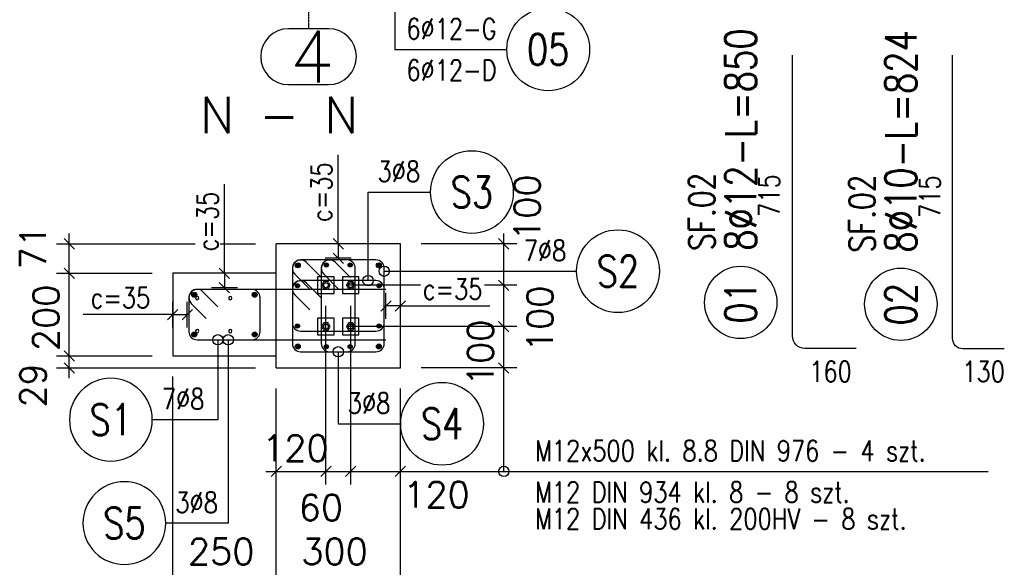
# Model space of a CAD drawing. Header units: millimetres. Extents: x -62590 to 46238, y 147773 to 522018.
# Tile 31 of 92: x 3031 to 5410, y 246850 to 248173. Entities that reach past the tile are written whole.
import ezdxf
from ezdxf.enums import TextEntityAlignment as Align

# ---------------------------------------------------------------- set-up
doc = ezdxf.new("R2010")
doc.units = ezdxf.units.MM
for name, pattern in [('ACAD_ISO02W100', [15, 12, -3]), ('ACAD_ISO04W100', [30, 24, -3, 0, -3]), ('CENTER2', [28.575, 19.05, -3.175, 3.175, -3.175])]:
    doc.linetypes.add(name, pattern=pattern)
for name, color, linetype in [('AS_DIM_ON', 7, 'Continuous'), ('e-cad_cienkie', 1, 'Continuous'), ('e-cad_kontur', 2, 'Continuous'), ('e-cad_opisy', 7, 'Continuous'), ('e-cad_osie', 9, 'CENTER2'), ('e-cad_prety_przekroj', 4, 'Continuous'), ('e-cad_prety_widok', 3, 'Continuous'), ('e-cad_strzemiona', 3, 'Continuous'), ('e-cad_wymiary', 1, 'Continuous')]:
    doc.layers.add(name, color=color, linetype=linetype)
doc.layers.add('e-cad_rzutnie', color=61, linetype='Continuous', plot=False)
doc.styles.add('e-cad_1', font='simplex.shx', dxfattribs={"width": 0.8})
doc.styles.add('Simplex.shx', font='simplex.shx', dxfattribs={"height": 2})
doc.dimstyles.new('e-cad_1_25_[mm]', dxfattribs={"dimscale": 25, "dimtxt": 2, "dimasz": 1, "dimexe": 1.25, "dimexo": 0.625, "dimtad": 1, "dimdec": 0, "dimrnd": 1, "dimzin": 1, "dimtxsty": 'e-cad_1', "dimblk": 'OBLIQUE', "dimcen": 2.5, "dimclrd": 8, "dimclre": 8, "dimclrt": 1, "dimadec": 0, "dimazin": 0, "dimtfac": 1, "dimtix": 1, "dimtmove": 1, "dimatfit": 3, "dimfxl": 1.25, "dimfxlon": 1, "dimtfill": 1, "dimarcsym": 0})

# ---------------------------------------------------------------- blocks, each defined once
blk = doc.blocks.new('e-cad_ZelbetOpis_7')
blk.add_circle((5, 5), 3.5)
at = {"layer": 'e-cad_opisy', "style": 'e-cad_1', "width": 0.8, "flags": 1}
for tag, p in [('SREDNICA', (25, 8)), ('DLUGOSC', (25, 7.5)), ('KOD', (30, 8)), ('HAK_1', (30, 7.5)), ('SZT', (25, 7)), ('GATUNEK_STALI', (25, 6.5)), ('A', (30, 6.5)), ('HAK_2', (30, 7)), ('OPIS_2', (25, 5.5)), ('KLASA_STALI', (25, 6)), ('C', (30, 5.5)), ('B', (30, 6)), ('D', (30, 5)), ('E', (30, 4.5)), ('F', (30, 4)), ('R', (30, 3.5)), ('HAK_1_DLUGOSC', (30, 3)), ('HAK_2_DLUGOSC', (30, 2.5)), ('KIERUNEK', (30, 2))]:
    blk.add_attdef(tag, p, '', height=0.3, dxfattribs=at)
at = {"layer": 'e-cad_opisy', "style": 'e-cad_1', "width": 0.8}
blk.add_attdef('NR', text='', height=3, dxfattribs=at).set_placement((5, 3.5), align=Align.CENTER)
for tag, p in [('OPIS_1', (10, 3.5)), ('UWAGI', (10, -6))]:
    blk.add_attdef(tag, p, '', height=3, dxfattribs=at)
at = {"layer": 'e-cad_rzutnie', "style": 'e-cad_1', "width": 0.8}
blk.add_attdef('POZYCJA', (10, 7.5), '', height=2.5, dxfattribs=at)
blk = doc.blocks.new('e-cad_ZelbetOpisNiezliczalny_1P')
at = {"layer": 'e-cad_cienkie'}
blk.add_circle((4, 0), 4, dxfattribs=at)
at = {"layer": 'e-cad_opisy', "ltscale": 0.04, "style": 'e-cad_1', "width": 0.8}
for tag, p in [('OPIS', (-1, 1)), ('UWAGI', (-1, -3))]:
    blk.add_attdef(tag, text='', height=2, dxfattribs=at).set_placement(p, align=Align.RIGHT)
blk.add_attdef('NR', text='', height=3, dxfattribs=at).set_placement((4, 0), align=Align.MIDDLE_CENTER)
blk = doc.blocks.new('_Oblique')
at = {"color": 0, "linetype": 'ByBlock', "lineweight": -2}
blk.add_line((-0.5, -0.5), (0.5, 0.5), dxfattribs=at)
blk = doc.blocks.new('*D106')
at = {"layer": 'Defpoints', "color": 0, "ltscale": 40}
for p in [(3651.7, 247560.7), (3525.6, 247525.7), (3651.7, 247525.7)]:
    blk.add_point(p, dxfattribs=at)
at = {"layer": 'e-cad_wymiary', "color": 8, "lineweight": -2, "ltscale": 10}
for p, q in [((3525.6, 247560.7), (3525.6, 247775.6)), ((3556.8, 247560.7), (3494.3, 247560.7)), ((3525.6, 247560.7), (3525.6, 247525.7)), ((3556.8, 247525.7), (3494.3, 247525.7))]:
    blk.add_line(p, q, dxfattribs=at)
at = {"layer": 'e-cad_wymiary', "color": 8, "lineweight": -2, "ltscale": 40, "xscale": 25, "yscale": 25, "zscale": 25}
for p, rotation in [((3525.6, 247560.7), 90), ((3525.6, 247525.7), 270)]:
    blk.add_blockref('_Oblique', p, dxfattribs=dict(at, rotation=rotation))
at = {"layer": 'e-cad_wymiary', "color": 1, "ltscale": 40, "insert": (3485, 247685.7), "char_height": 50, "attachment_point": 5, "rotation": 90, "style": 'e-cad_1', "bg_fill": 3, "box_fill_scale": 1.1, "bg_fill_color": 257, "bg_fill_transparency": 0}
blk.add_mtext('c=35', dxfattribs=at)
blk = doc.blocks.new('*D108')
at = {"layer": 'Defpoints', "color": 0, "ltscale": 40}
for p in [(3435.6, 247460.7), (3400.6, 247360.7), (3435.6, 247360.7)]:
    blk.add_point(p, dxfattribs=at)
at = {"layer": 'e-cad_wymiary', "color": 8, "lineweight": -2, "ltscale": 10}
for p, q in [((3400.6, 247429.4), (3400.6, 247491.9)), ((3435.6, 247429.4), (3435.6, 247491.9)), ((3400.6, 247460.7), (3184.3, 247460.7)), ((3400.6, 247460.7), (3435.6, 247460.7))]:
    blk.add_line(p, q, dxfattribs=at)
at = {"layer": 'e-cad_wymiary', "color": 8, "lineweight": -2, "ltscale": 40, "xscale": 25, "yscale": 25, "zscale": 25, "rotation": 180}
blk.add_blockref('_Oblique', (3400.6, 247460.7), dxfattribs=at)
at = {"layer": 'e-cad_wymiary', "color": 8, "lineweight": -2, "ltscale": 40, "xscale": 25, "yscale": 25, "zscale": 25}
blk.add_blockref('_Oblique', (3435.6, 247460.7), dxfattribs=at)
at = {"layer": 'e-cad_wymiary', "color": 1, "ltscale": 40, "insert": (3274.2, 247501.3), "char_height": 50, "attachment_point": 5, "style": 'e-cad_1', "bg_fill": 3, "box_fill_scale": 1.1, "bg_fill_color": 257, "bg_fill_transparency": 0}
blk.add_mtext('c=35', dxfattribs=at)
blk = doc.blocks.new('*D109')
at = {"layer": 'Defpoints', "color": 0, "ltscale": 40}
for p in [(3915.6, 247481.7), (3915.6, 247331.7), (3950.6, 247331.7)]:
    blk.add_point(p, dxfattribs=at)
at = {"layer": 'e-cad_wymiary', "color": 8, "lineweight": -2, "ltscale": 10}
for p, q in [((3915.6, 247450.4), (3915.6, 247512.9)), ((3950.6, 247450.4), (3950.6, 247512.9)), ((3950.6, 247481.7), (3915.6, 247481.7)), ((3950.6, 247481.7), (4166.8, 247481.7))]:
    blk.add_line(p, q, dxfattribs=at)
at = {"layer": 'e-cad_wymiary', "color": 8, "lineweight": -2, "ltscale": 40, "xscale": 25, "yscale": 25, "zscale": 25, "rotation": 180}
blk.add_blockref('_Oblique', (3915.6, 247481.7), dxfattribs=at)
at = {"layer": 'e-cad_wymiary', "color": 8, "lineweight": -2, "ltscale": 40, "xscale": 25, "yscale": 25, "zscale": 25}
blk.add_blockref('_Oblique', (3950.6, 247481.7), dxfattribs=at)
at = {"layer": 'e-cad_wymiary', "color": 1, "ltscale": 40, "insert": (4076.9, 247522.3), "char_height": 50, "attachment_point": 5, "style": 'e-cad_1', "bg_fill": 3, "box_fill_scale": 1.1, "bg_fill_color": 257, "bg_fill_transparency": 0}
blk.add_mtext('c=35', dxfattribs=at)
blk = doc.blocks.new('*D110')
at = {"layer": 'Defpoints', "color": 0, "ltscale": 40}
for p in [(3951.7, 247631.7), (3800.6, 247596.7), (3951.7, 247596.7)]:
    blk.add_point(p, dxfattribs=at)
at = {"layer": 'e-cad_wymiary', "color": 8, "lineweight": -2, "ltscale": 10}
for p, q in [((3800.6, 247631.7), (3800.6, 247846.6)), ((3831.8, 247631.7), (3769.3, 247631.7)), ((3800.6, 247631.7), (3800.6, 247596.7)), ((3831.8, 247596.7), (3769.3, 247596.7))]:
    blk.add_line(p, q, dxfattribs=at)
at = {"layer": 'e-cad_wymiary', "color": 8, "lineweight": -2, "ltscale": 40, "xscale": 25, "yscale": 25, "zscale": 25}
for p, rotation in [((3800.6, 247631.7), 90), ((3800.6, 247596.7), 270)]:
    blk.add_blockref('_Oblique', p, dxfattribs=dict(at, rotation=rotation))
at = {"layer": 'e-cad_wymiary', "color": 1, "ltscale": 40, "insert": (3760, 247756.7), "char_height": 50, "attachment_point": 5, "rotation": 90, "style": 'e-cad_1', "bg_fill": 3, "box_fill_scale": 1.1, "bg_fill_color": 257, "bg_fill_transparency": 0}
blk.add_mtext('c=35', dxfattribs=at)

msp = doc.modelspace()

# ---------------------------------------------------------------- hatches: boundary and pattern name
at = {"layer": 'e-cad_prety_przekroj', "ltscale": 10}
h = msp.add_hatch(color=256, dxfattribs=at)
edge = h.paths.add_edge_path()
edge.add_arc((3702.6, 247579.7), 6, 0, 360)
h = msp.add_hatch(color=256, dxfattribs=at)
edge = h.paths.add_edge_path()
edge.add_arc((3771.9, 247580.4), 5, 0, 360)
h = msp.add_hatch(color=256, dxfattribs=at)
edge = h.paths.add_edge_path()
edge.add_arc((3829.3, 247580.4), 5, 0, 360, ccw=False)
h = msp.add_hatch(color=256, dxfattribs=at)
edge = h.paths.add_edge_path()
edge.add_arc((3898.6, 247579.7), 6, 0, 360)
h = msp.add_hatch(color=256, dxfattribs=at)
edge = h.paths.add_edge_path()
edge.add_arc((3701.9, 247530.4), 5, 0, 360)
h = msp.add_hatch(color=256, dxfattribs=at)
edge = h.paths.add_edge_path()
edge.add_arc((3899.3, 247530.4), 5, 0, 360, ccw=False)
h = msp.add_hatch(color=256, dxfattribs=at)
edge = h.paths.add_edge_path()
edge.add_arc((3452.6, 247508.7), 6, 0, 360)
h = msp.add_hatch(color=256, dxfattribs=at)
edge = h.paths.add_edge_path()
edge.add_arc((3598.6, 247508.7), 6, 0, 360)
h = msp.add_hatch(color=256, dxfattribs=at)
edge = h.paths.add_edge_path()
edge.add_arc((3701.9, 247433), 5, 0, 360, ccw=False)
h = msp.add_hatch(color=256, dxfattribs=at)
edge = h.paths.add_edge_path()
edge.add_arc((3899.3, 247433), 5, 0, 360)
h = msp.add_hatch(color=256, dxfattribs=at)
edge = h.paths.add_edge_path()
edge.add_arc((3452.6, 247412.7), 6, 0, 360)
h = msp.add_hatch(color=256, dxfattribs=at)
edge = h.paths.add_edge_path()
edge.add_arc((3598.6, 247412.7), 6, 0, 360)
h = msp.add_hatch(color=256, dxfattribs=at)
edge = h.paths.add_edge_path()
edge.add_arc((3702.6, 247383.7), 6, 0, 360)
h = msp.add_hatch(color=256, dxfattribs=at)
edge = h.paths.add_edge_path()
edge.add_arc((3771.9, 247383), 5, 0, 360, ccw=False)
h = msp.add_hatch(color=256, dxfattribs=at)
edge = h.paths.add_edge_path()
edge.add_arc((3829.3, 247383), 5, 0, 360)
h = msp.add_hatch(color=256, dxfattribs=at)
edge = h.paths.add_edge_path()
edge.add_arc((3898.6, 247383.7), 6, 0, 360)

# ---------------------------------------------------------------- linework, layer by layer
at = {"color": 252, "linetype": 'Continuous', "ltscale": 0.25}
for centre in [(3770.6, 247531.7), (3830.6, 247531.7), (3770.6, 247431.7), (3830.6, 247431.7)]:
    msp.add_circle(centre, 6, dxfattribs=at)
at = {"linetype": 'Continuous', "ltscale": 0.25}
for centre, start, end in [((3459.7, 247500.7), 225, 213.75), ((3539.7, 247500.7), 225, 213.75), ((3459.7, 247500.7), 213.75, 225), ((3539.7, 247500.7), 213.75, 225), ((3459.7, 247420.7), 225, 213.75), ((3459.7, 247420.7), 213.75, 225), ((3539.7, 247420.7), 225, 213.75), ((3539.7, 247420.7), 213.75, 225)]:
    msp.add_arc(centre, 4, start, end, dxfattribs=at)
at = {"layer": 'AS_DIM_ON', "color": 8}
for p, q in [((3150.6, 247560.7), (3150.6, 247656.7)), ((4200.6, 247531.7), (4200.6, 247656.7)), ((3119.3, 247631.7), (3600.6, 247631.7)), ((4231.8, 247631.7), (4000.6, 247631.7)), ((3119.3, 247560.7), (3350.6, 247560.7)), ((3150.6, 247360.7), (3150.6, 247560.7)), ((4231.8, 247531.7), (3820.6, 247531.7)), ((4200.6, 247431.7), (4200.6, 247531.7)), ((3770.6, 247050.4), (3770.6, 247481.7)), ((3830.6, 247050.4), (3830.6, 247481.7)), ((4231.8, 247431.7), (3820.6, 247431.7)), ((4200.6, 247306.7), (4200.6, 247431.7)), ((3119.3, 247360.7), (3350.6, 247360.7)), ((3150.6, 247306.7), (3150.6, 247360.7)), ((3119.3, 247331.7), (3600.6, 247331.7)), ((4231.8, 247331.7), (4000.6, 247331.7)), ((3400.6, 246800.4), (3400.6, 247310.7)), ((3650.6, 246800.4), (3650.6, 247281.7)), ((3650.6, 247050.4), (3650.6, 247281.7)), ((3950.6, 246800.4), (3950.6, 247281.7)), ((3950.6, 247050.4), (3950.6, 247281.7)), ((3625.6, 247081.7), (3770.6, 247081.7)), ((3770.6, 247081.7), (3830.6, 247081.7)), ((3830.6, 247081.7), (3975.6, 247081.7))]:
    msp.add_line(p, q, dxfattribs=at)
at = {"layer": 'AS_DIM_ON', "color": 8, "linetype": 'ByBlock', "lineweight": -2}
for p, q in [((3163.1, 247619.2), (3138.1, 247644.2)), ((4213.1, 247619.2), (4188.1, 247644.2)), ((3163.1, 247548.2), (3138.1, 247573.2)), ((3138.1, 247573.2), (3163.1, 247548.2)), ((4213.1, 247519.2), (4188.1, 247544.2)), ((4188.1, 247544.2), (4213.1, 247519.2)), ((4213.1, 247419.2), (4188.1, 247444.2)), ((4188.1, 247444.2), (4213.1, 247419.2)), ((3163.1, 247348.2), (3138.1, 247373.2)), ((3138.1, 247373.2), (3163.1, 247348.2)), ((3138.1, 247344.2), (3163.1, 247319.2)), ((4188.1, 247344.2), (4213.1, 247319.2)), ((3663.1, 247094.2), (3638.1, 247069.2)), ((3758.1, 247069.2), (3783.1, 247094.2)), ((3783.1, 247094.2), (3758.1, 247069.2)), ((3818.1, 247069.2), (3843.1, 247094.2)), ((3843.1, 247094.2), (3818.1, 247069.2)), ((3938.1, 247069.2), (3963.1, 247094.2))]:
    msp.add_line(p, q, dxfattribs=at)
at = {"layer": 'e-cad_kontur', "linetype": 'Continuous', "ltscale": 0.25}
for p, q in [((3950.6, 247631.7), (3650.6, 247631.7)), ((3650.6, 247560.7), (3650.6, 247631.7)), ((3950.6, 247331.7), (3950.6, 247631.7)), ((3650.6, 247560.7), (3400.6, 247560.7)), ((3400.6, 247560.7), (3400.6, 247360.7)), ((3650.6, 247360.7), (3650.6, 247560.7)), ((3400.6, 247360.7), (3650.6, 247360.7)), ((3650.6, 247331.7), (3650.6, 247360.7)), ((3650.6, 247331.7), (3950.6, 247331.7))]:
    msp.add_line(p, q, dxfattribs=at)
at = {"layer": 'e-cad_kontur', "color": 252, "linetype": 'ACAD_ISO02W100', "ltscale": 0.25}
for p, q in [((3790.6, 247551.7), (3750.6, 247551.7)), ((3750.6, 247551.7), (3750.6, 247511.7)), ((3765.4, 247540.7), (3760.1, 247531.7)), ((3760.1, 247531.7), (3765.4, 247522.6)), ((3763.8, 247531.7), (3764.7, 247535)), ((3764.7, 247528.3), (3763.8, 247531.7)), ((3765.4, 247534.7), (3764.6, 247531.7)), ((3764.6, 247531.7), (3765.4, 247528.7)), ((3764.7, 247535), (3767.2, 247537.5)), ((3767.2, 247525.8), (3764.7, 247528.3)), ((3775.8, 247540.7), (3765.4, 247540.7)), ((3765.4, 247534.7), (3767.6, 247536.9)), ((3767.6, 247526.5), (3765.4, 247528.7)), ((3767.2, 247537.5), (3770.6, 247538.4)), ((3767.6, 247536.9), (3770.6, 247537.7)), ((3770.6, 247538.4), (3774, 247537.5)), ((3770.6, 247537.7), (3773.6, 247536.9)), ((3773.6, 247536.9), (3775.8, 247534.7)), ((3775.8, 247528.7), (3773.6, 247526.5)), ((3774, 247537.5), (3776.4, 247535)), ((3776.4, 247528.3), (3774, 247525.8)), ((3781.1, 247531.7), (3775.8, 247540.7)), ((3775.8, 247534.7), (3776.6, 247531.7)), ((3775.8, 247522.6), (3781.1, 247531.7)), ((3776.6, 247531.7), (3775.8, 247528.7)), ((3776.4, 247535), (3777.3, 247531.7)), ((3777.3, 247531.7), (3776.4, 247528.3)), ((3790.6, 247511.7), (3790.6, 247551.7)), ((3850.6, 247551.7), (3810.6, 247551.7)), ((3810.6, 247551.7), (3810.6, 247511.7)), ((3825.4, 247540.7), (3820.1, 247531.7)), ((3820.1, 247531.7), (3825.4, 247522.6)), ((3823.8, 247531.7), (3824.7, 247535)), ((3824.7, 247528.3), (3823.8, 247531.7)), ((3825.4, 247534.7), (3824.6, 247531.7)), ((3824.6, 247531.7), (3825.4, 247528.7)), ((3824.7, 247535), (3827.2, 247537.5)), ((3827.2, 247525.8), (3824.7, 247528.3)), ((3835.8, 247540.7), (3825.4, 247540.7)), ((3825.4, 247534.7), (3827.6, 247536.9)), ((3827.6, 247526.5), (3825.4, 247528.7)), ((3827.2, 247537.5), (3830.6, 247538.4)), ((3827.6, 247536.9), (3830.6, 247537.7)), ((3830.6, 247538.4), (3834, 247537.5)), ((3830.6, 247537.7), (3833.6, 247536.9)), ((3833.6, 247536.9), (3835.8, 247534.7)), ((3835.8, 247528.7), (3833.6, 247526.5)), ((3834, 247537.5), (3836.4, 247535)), ((3836.4, 247528.3), (3834, 247525.8)), ((3841.1, 247531.7), (3835.8, 247540.7)), ((3835.8, 247534.7), (3836.6, 247531.7)), ((3835.8, 247522.6), (3841.1, 247531.7)), ((3836.6, 247531.7), (3835.8, 247528.7)), ((3836.4, 247535), (3837.3, 247531.7)), ((3837.3, 247531.7), (3836.4, 247528.3)), ((3850.6, 247511.7), (3850.6, 247551.7)), ((3750.6, 247511.7), (3790.6, 247511.7)), ((3765.4, 247522.6), (3775.8, 247522.6)), ((3770.6, 247524.9), (3767.2, 247525.8)), ((3770.6, 247525.7), (3767.6, 247526.5)), ((3773.6, 247526.5), (3770.6, 247525.7)), ((3774, 247525.8), (3770.6, 247524.9)), ((3810.6, 247511.7), (3850.6, 247511.7)), ((3825.4, 247522.6), (3835.8, 247522.6)), ((3830.6, 247524.9), (3827.2, 247525.8)), ((3830.6, 247525.7), (3827.6, 247526.5)), ((3833.6, 247526.5), (3830.6, 247525.7)), ((3834, 247525.8), (3830.6, 247524.9)), ((3790.6, 247451.7), (3750.6, 247451.7)), ((3750.6, 247451.7), (3750.6, 247411.7)), ((3765.4, 247440.7), (3760.1, 247431.7)), ((3763.8, 247431.7), (3764.7, 247435)), ((3765.4, 247434.7), (3764.6, 247431.7)), ((3764.7, 247435), (3767.2, 247437.5)), ((3775.8, 247440.7), (3765.4, 247440.7)), ((3765.4, 247434.7), (3767.6, 247436.9)), ((3767.2, 247437.5), (3770.6, 247438.4)), ((3767.6, 247436.9), (3770.6, 247437.7)), ((3770.6, 247438.4), (3774, 247437.5)), ((3770.6, 247437.7), (3773.6, 247436.9)), ((3773.6, 247436.9), (3775.8, 247434.7)), ((3774, 247437.5), (3776.4, 247435)), ((3781.1, 247431.7), (3775.8, 247440.7)), ((3775.8, 247434.7), (3776.6, 247431.7)), ((3776.4, 247435), (3777.3, 247431.7)), ((3790.6, 247411.7), (3790.6, 247451.7)), ((3850.6, 247451.7), (3810.6, 247451.7)), ((3810.6, 247451.7), (3810.6, 247411.7)), ((3825.4, 247440.7), (3820.1, 247431.7)), ((3823.8, 247431.7), (3824.7, 247435)), ((3825.4, 247434.7), (3824.6, 247431.7)), ((3824.7, 247435), (3827.2, 247437.5)), ((3835.8, 247440.7), (3825.4, 247440.7)), ((3825.4, 247434.7), (3827.6, 247436.9)), ((3827.2, 247437.5), (3830.6, 247438.4)), ((3827.6, 247436.9), (3830.6, 247437.7)), ((3830.6, 247438.4), (3834, 247437.5)), ((3830.6, 247437.7), (3833.6, 247436.9)), ((3833.6, 247436.9), (3835.8, 247434.7)), ((3834, 247437.5), (3836.4, 247435)), ((3841.1, 247431.7), (3835.8, 247440.7)), ((3835.8, 247434.7), (3836.6, 247431.7)), ((3836.4, 247435), (3837.3, 247431.7)), ((3850.6, 247411.7), (3850.6, 247451.7)), ((3750.6, 247411.7), (3790.6, 247411.7)), ((3760.1, 247431.7), (3765.4, 247422.6)), ((3764.7, 247428.3), (3763.8, 247431.7)), ((3764.6, 247431.7), (3765.4, 247428.7)), ((3767.2, 247425.8), (3764.7, 247428.3)), ((3767.6, 247426.5), (3765.4, 247428.7)), ((3765.4, 247422.6), (3775.8, 247422.6)), ((3770.6, 247424.9), (3767.2, 247425.8)), ((3770.6, 247425.7), (3767.6, 247426.5)), ((3773.6, 247426.5), (3770.6, 247425.7)), ((3774, 247425.8), (3770.6, 247424.9)), ((3775.8, 247428.7), (3773.6, 247426.5)), ((3776.4, 247428.3), (3774, 247425.8)), ((3775.8, 247422.6), (3781.1, 247431.7)), ((3776.6, 247431.7), (3775.8, 247428.7)), ((3777.3, 247431.7), (3776.4, 247428.3)), ((3810.6, 247411.7), (3850.6, 247411.7)), ((3820.1, 247431.7), (3825.4, 247422.6)), ((3824.7, 247428.3), (3823.8, 247431.7)), ((3824.6, 247431.7), (3825.4, 247428.7)), ((3827.2, 247425.8), (3824.7, 247428.3)), ((3827.6, 247426.5), (3825.4, 247428.7)), ((3825.4, 247422.6), (3835.8, 247422.6)), ((3830.6, 247424.9), (3827.2, 247425.8)), ((3830.6, 247425.7), (3827.6, 247426.5)), ((3833.6, 247426.5), (3830.6, 247425.7)), ((3834, 247425.8), (3830.6, 247424.9)), ((3835.8, 247428.7), (3833.6, 247426.5)), ((3836.4, 247428.3), (3834, 247425.8)), ((3835.8, 247422.6), (3841.1, 247431.7)), ((3836.6, 247431.7), (3835.8, 247428.7)), ((3837.3, 247431.7), (3836.4, 247428.3))]:
    msp.add_line(p, q, dxfattribs=at)
at = {"layer": 'e-cad_osie', "linetype": 'ACAD_ISO04W100', "ltscale": 0.25}
msp.add_line((3728.9, 248226.6), (3728.9, 248151.6), dxfattribs=at)
at = {"layer": 'e-cad_osie', "linetype": 'Continuous', "ltscale": 0.25}
for p, q in [((3777.1, 248151.6), (3680.6, 248151.6)), ((3680.6, 248016.6), (3777.1, 248016.6))]:
    msp.add_line(p, q, dxfattribs=at)
for centre, start, end in [((3680.6, 248084.1), 90, 270), ((3777.1, 248084.1), 270, 90)]:
    msp.add_arc(centre, 67.5, start, end, dxfattribs=at)
at = {"layer": 'e-cad_prety_przekroj', "ltscale": 10}
for centre, radius in [((3702.6, 247579.7), 6), ((3771.9, 247580.4), 5), ((3829.3, 247580.4), 5), ((3898.6, 247579.7), 6), ((3701.9, 247530.4), 5), ((3899.3, 247530.4), 5), ((3452.6, 247508.7), 6), ((3598.6, 247508.7), 6), ((3701.9, 247433), 5), ((3899.3, 247433), 5), ((3452.6, 247412.7), 6), ((3598.6, 247412.7), 6), ((3702.6, 247383.7), 6), ((3771.9, 247383), 5), ((3829.3, 247383), 5), ((3898.6, 247383.7), 6)]:
    msp.add_circle(centre, radius, dxfattribs=at)
at = {"layer": 'e-cad_prety_widok', "ltscale": 10}
for points in [[(5052.1, 247378.9), (4928.1, 247378.9, -0.414214), (4898.1, 247408.9), (4898.1, 248088)], [(5410.1, 247378), (5310.1, 247378, -0.414214), (5285.1, 247403), (5285.1, 248088)], [(3915.6, 247521.7), (3459.6, 247521.7, 0.414214), (3439.6, 247501.7), (3439.6, 247419.7, 0.414214), (3459.6, 247399.7), (3915.6, 247399.7)]]:
    msp.add_lwpolyline(points, format="xyb", dxfattribs=at)
at = {"layer": 'e-cad_strzemiona', "ltscale": 10}
for points in [[(3759.8, 247550.7), (3723.7, 247586.8, 0.668179), (3689.6, 247572.7), (3689.6, 247390.7, 0.414214), (3709.6, 247370.7), (3891.6, 247370.7, 0.414214), (3911.6, 247390.7), (3911.6, 247572.7, 0.414214), (3891.6, 247592.7), (3709.6, 247592.7, 0.668179), (3695.4, 247558.5), (3731.5, 247522.5)], [(3829.8, 247550.7), (3793.7, 247586.8, 0.668179), (3759.6, 247572.7), (3759.6, 247390.7, 0.414214), (3779.6, 247370.7), (3821.6, 247370.7, 0.414214), (3841.6, 247390.7), (3841.6, 247572.7, 0.414214), (3821.6, 247592.7), (3779.6, 247592.7, 0.668179), (3765.4, 247558.5), (3801.5, 247522.5)], [(3759.8, 247500.7), (3723.7, 247536.8, 0.668179), (3689.6, 247522.7), (3689.6, 247440.7, 0.414214), (3709.6, 247420.7), (3891.6, 247420.7, 0.414214), (3911.6, 247440.7), (3911.6, 247522.7, 0.414214), (3891.6, 247542.7), (3709.6, 247542.7, 0.668179), (3695.4, 247508.5), (3731.5, 247472.5)], [(3509.8, 247479.7), (3473.7, 247515.8, 0.668179), (3439.6, 247501.7), (3439.6, 247419.7, 0.414214), (3459.6, 247399.7), (3591.6, 247399.7, 0.414214), (3611.6, 247419.7), (3611.6, 247501.7, 0.414214), (3591.6, 247521.7), (3459.6, 247521.7, 0.668179), (3445.4, 247487.5), (3481.5, 247451.5)]]:
    msp.add_lwpolyline(points, format="xyb", dxfattribs=at)

# ---------------------------------------------------------------- block references
at = {"layer": 'e-cad_opisy', "ltscale": 10, "xscale": 25, "yscale": 25, "zscale": 25}
for p, values in [((4207.9, 248101.6), {'OPIS': '6%%c12-G', 'UWAGI': '6%%c12-D', 'NR': '05'}), ((4023.5, 247756.7), {'OPIS': '3%%c8', 'NR': 'S3'}), ((4376.5, 247565.6), {'OPIS': '7%%c8', 'NR': 'S2'}), ((3951.5, 247196.7), {'OPIS': '3%%c8', 'NR': 'S4'})]:
    msp.add_blockref('e-cad_ZelbetOpisNiezliczalny_1P', p, dxfattribs=at).add_auto_attribs(values)
at = {"layer": 'e-cad_opisy', "ltscale": 10, "xscale": 25, "yscale": 25, "zscale": 25, "rotation": 90}
for p, values in [((4898.1, 247365), {'OPIS_1': '8%%c12-L=850', 'NR': '01', 'POZYCJA': 'SF.02'}), ((5285.1, 247360.6), {'OPIS_1': '8%%c10-L=824', 'NR': '02', 'POZYCJA': 'SF.02'})]:
    msp.add_blockref('e-cad_ZelbetOpis_7', p, dxfattribs=at).add_auto_attribs(values)
at = {"layer": 'e-cad_opisy', "ltscale": 10}
ref = msp.add_blockref('e-cad_ZelbetOpisNiezliczalny_1P', (3351, 247206.7), dxfattribs=dict(at, xscale=-25, yscale=25, zscale=25))
ref.add_attrib('OPIS', '7%%c8', dxfattribs={"ltscale": 10, "height": 50, "style": 'e-cad_1', "width": 0.8}).set_placement((3477, 247231.7), align=Align.RIGHT)
ref.add_attrib('NR', 'S1', dxfattribs={"ltscale": 10, "height": 75, "style": 'e-cad_1', "width": 0.8}).set_placement((3251, 247206.7), align=Align.MIDDLE_CENTER)
ref = msp.add_blockref('e-cad_ZelbetOpisNiezliczalny_1P', (3383.7, 246956.7), dxfattribs=dict(at, xscale=-25, yscale=25, zscale=25))
ref.add_attrib('OPIS', '3%%c8', dxfattribs={"ltscale": 10, "height": 50, "style": 'e-cad_1', "width": 0.8}).set_placement((3509.7, 246981.7), align=Align.RIGHT)
ref.add_attrib('NR', 'S5', dxfattribs={"ltscale": 10, "height": 75, "style": 'e-cad_1', "width": 0.8}).set_placement((3283.7, 246956.7), align=Align.MIDDLE_CENTER)

# ---------------------------------------------------------------- texts
at = {"color": 84, "style": 'Simplex.shx'}
msp.add_text('N - N', height=87.5, dxfattribs=at).set_placement((3466.7, 247899.2))
at = {"layer": 'AS_DIM_ON', "color": 1, "style": 'e-cad_1'}
for s, p in [('100', (4288.1, 247638.7)), ('71', (3094.3, 247569.9)), ('200', (3125.6, 247372.4)), ('100', (4319.3, 247369.9)), ('100', (4175.6, 247287.8)), ('29', (3094.3, 247235.8))]:
    msp.add_text(s, height=62.5, rotation=90, dxfattribs=at).set_placement(p)
for s, p in [('120', (3616.7, 247106.7)), ('120', (3957.6, 246994.2)), ('60', (3705.1, 246962.9)), ('250', (3437.3, 246856.7)), ('300', (3711.3, 246856.7))]:
    msp.add_text(s, height=62.5, dxfattribs=at).set_placement(p)
at = {"layer": 'e-cad_opisy', "ltscale": 10, "style": 'e-cad_1', "width": 0.8}
for p in [(4842.1, 247748.4), (5230.1, 247745.5)]:
    msp.add_text('715', height=50, rotation=90, dxfattribs=at).set_placement(p, align=Align.MIDDLE_CENTER)
for s, p in [('160', (4990.1, 247322.9)), ('130', (5360.1, 247323))]:
    msp.add_text(s, height=50, dxfattribs=at).set_placement(p, align=Align.MIDDLE_CENTER)
for s, p in [('M12x500 kl. 8.8 DIN 976 - 4 szt.', (4275.6, 247106.7)), ('M12 DIN 934 kl. 8 - 8 szt.', (4275.6, 247006.7)), ('M12 DIN 436 kl. 200HV - 8 szt.', (4275.6, 246941.7))]:
    msp.add_text(s, height=50, dxfattribs=at).set_placement(p)
at = {"layer": 'e-cad_osie', "style": 'e-cad_1'}
msp.add_text('4', height=125, dxfattribs=at).set_placement((3683.4, 248021.6))

# ---------------------------------------------------------------- leaders
at = {"layer": 'e-cad_cienkie', "ltscale": 10}
for points in [[(3937, 248735.6), (3937, 248101.6), (4207.9, 248101.6)], [(3937, 248532.6), (3937, 248101.6), (4207.9, 248101.6)], [(3872.6, 247542.7), (3872.6, 247756.7), (4023.5, 247756.7)], [(3911.6, 247565.6), (4376.5, 247565.6)], [(3509.7, 247399.7), (3509.7, 247206.7), (3351, 247206.7)], [(3534.7, 247399.7), (3534.7, 246956.7), (3383.7, 246956.7)], [(3800.6, 247370.7), (3800.6, 247196.7), (3951.5, 247196.7)], [(4200.6, 247081.7), (4250.6, 247081.7), (5371.1, 247081.7)]]:
    msp.add_leader(points, dimstyle='e-cad_1_25_[mm]', override={"dimldrblk": 'DotBlank'}, dxfattribs=at)

# ---------------------------------------------------------------- next in the draw order: dimensions: what is measured, and where the dimension line sits
at = {"layer": 'e-cad_wymiary', "ltscale": 10}
for base, p1, p2, picture, middle in [((3800.6, 247596.7), (3951.7, 247631.7), (3951.7, 247596.7), '*D110', (3800.6, 247756.7)), ((3525.6, 247525.7), (3651.7, 247560.7), (3651.7, 247525.7), '*D106', (3525.6, 247685.7))]:
    dim = msp.add_linear_dim(base=base, p1=p1, p2=p2, angle=270, text='c=<>', dimstyle='e-cad_1_25_[mm]', override={"dimtxsty": 'e-cad_1'}, dxfattribs=at)
    dim.commit()
    dim.dimension.update_dxf_attribs({"geometry": picture, "text_midpoint": middle, "dimtype": 160})
dim = msp.add_linear_dim(base=(3915.6, 247481.7), p1=(3950.6, 247331.7), p2=(3915.6, 247331.7), text='c=<>', dimstyle='e-cad_1_25_[mm]', override={"dimtxsty": 'e-cad_1'}, dxfattribs=at)
dim.commit()
dim.dimension.update_dxf_attribs({"geometry": '*D109', "text_midpoint": (4076.9, 247481.7), "dimtype": 160})

# ---------------------------------------------------------------- next in the draw order: linework, layer by layer
at = {"layer": 'e-cad_cienkie', "color": 8, "ltscale": 10}
msp.add_lwpolyline([(3950.6, 247081.7), (4200.6, 247081.7), (4200.6, 247331.7)], dxfattribs=at)

# ---------------------------------------------------------------- next in the draw order: dimensions: what is measured, and where the dimension line sits
at = {"layer": 'e-cad_wymiary', "ltscale": 10}
dim = msp.add_linear_dim(base=(3435.6, 247460.7), p1=(3400.6, 247360.7), p2=(3435.6, 247360.7), angle=180, text='c=<>', dimstyle='e-cad_1_25_[mm]', override={"dimtxsty": 'e-cad_1'}, dxfattribs=at)
dim.commit()
dim.dimension.update_dxf_attribs({"geometry": '*D108', "text_midpoint": (3274.2, 247460.7), "dimtype": 160})

doc.saveas('drawing.dxf')
